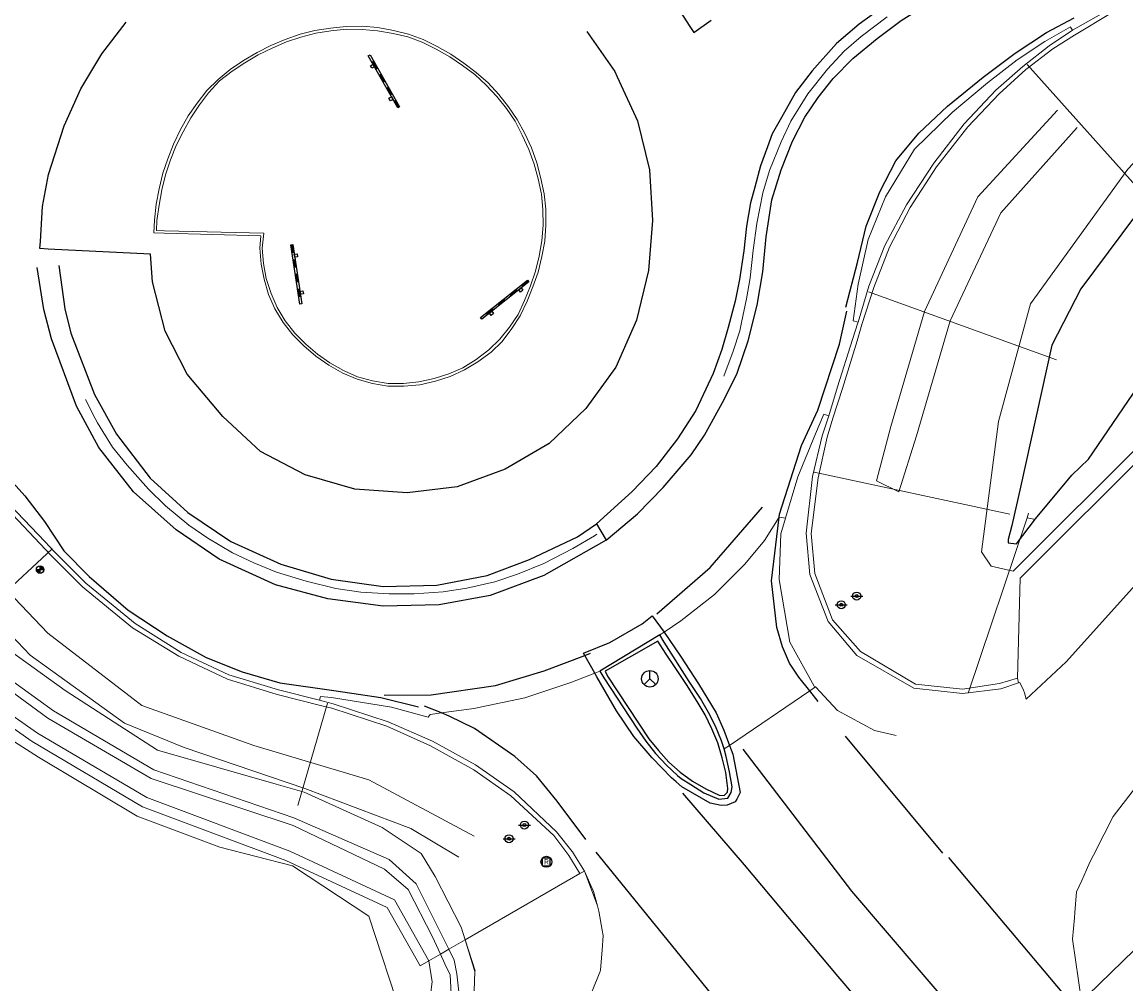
# Model space of a CAD drawing. Header units: metres. Extents: x 169249 to 194689, y 406250 to 412203.
# Tile 125 of 256: x 176113 to 176168, y 406460 to 406508. Entities that reach past the tile are written whole.
import ezdxf
from ezdxf.enums import TextEntityAlignment as Align

# ---------------------------------------------------------------- set-up
doc = ezdxf.new("R2010")
doc.units = ezdxf.units.M
doc.linetypes.add('BGT_NLCS_N264$0$AM-AS', pattern=[16, 10, -2, 2, -2])
doc.layers.get('0').update_dxf_attribs({"linetype": 'CONTINUOUS'})
for name, color, linetype, lineweight in [('BGT_NLCS_N264$0$B-WE-AM-AS_KUNSTWERK_DUIKER-GV', 252, 'BGT_NLCS_N264$0$AM-AS', 18), ('BGT_NLCS_N264$0$B-WE-FV-GELEIDING_WILDRASTER-G', 252, 'CONTINUOUS', 18), ('BGT_NLCS_N264$0$B-WE-GW-WATERGANG_INSTEEK-G', 252, 'CONTINUOUS', 18), ('BGT_NLCS_N264$0$B-WE-GW-WATERGANG_SLOOT_BODEM-G', 252, 'CONTINUOUS', 18), ('BGT_NLCS_N264$0$B-WE-IE-TERREINAFSCHEIDING_KUNSTMATIG_HEKWERK-G', 252, 'BGT_NLCS_N264$0$IE-TERREINAFSCHEIDING-KUNSTMATIG', 18), ('BGT_NLCS_N264$0$B-WE-OG-BREUKLIJN-G', 252, 'CONTINUOUS', 18), ('BGT_NLCS_N264$0$B-WE-OG-TOPOGRAFIE_TERREIN_GROEN-GV', 252, 'CONTINUOUS', 18), ('BGT_NLCS_N264$0$B-WE-OG-TOPOGRAFIE_WATER-GV', 252, 'CONTINUOUS', 18), ('BGT_NLCS_N264$0$B-WE-OG-TOPOGRAFIE_WEG_BERM-GV', 252, 'CONTINUOUS', 18), ('BGT_NLCS_N264$0$B-WE-OG-TOPOGRAFIE_WEG_RIJWEG-GV', 252, 'CONTINUOUS', 18), ('BGT_NLCS_N264$0$B-WE-OG-TOPOGRAFIE_WEG_RIJWIELPAD-G', 252, 'CONTINUOUS', 18), ('BGT_NLCS_N264$0$B-WE-OG-TOPOGRAFIE_WEG_VERHARD-G', 252, 'CONTINUOUS', 18), ('BGT_NLCS_N264$0$B-WE-VW-BEWEGWIJZERING_DRAAGCONSTRUCTIE-S', 252, 'CONTINUOUS', 25), ('BGT_NLCS_N264$0$B-WE-VW-VERKEERSTEKEN_BORD-S', 252, 'CONTINUOUS', 25), ('X-XX-AL-REFERENTIE-G', 7, 'CONTINUOUS', 18)]:
    doc.layers.add(name, color=color, linetype=linetype, lineweight=lineweight)
for name, color, linetype in [('BGT_NLCS_N264$0$B-WE-IE-MEUBILAIR_WEGMEUBILAIR-S', 252, 'CONTINUOUS'), ('BGT_NLCS_N264$0$B-WE-OG-TOPOGRAFIE_WATER_SLOOT-GV', 252, 'CONTINUOUS'), ('BGT_NLCS_N264$0$B-WE-OG-TOPOGRAFIE_WEG_VERKEERSEILAND-GV', 252, 'CONTINUOUS'), ('BGT_NLCS_N264$0$B-WE-VW-MARKERING-G', 252, 'CONTINUOUS'), ('BGT_NLCS_N264$0$B-WE-VW-VERKEERSTEKEN_DRAAGCONSTRUCTIE-S', 252, 'CONTINUOUS')]:
    doc.layers.add(name, color=color, linetype=linetype)
doc.styles.add('BGT_NLCS_N264$0$NLCS-ISO', font='NLCS-ISO.ttf')
doc.linetypes.add('BGT_NLCS_N264$0$IE-TERREINAFSCHEIDING-KUNSTMATIG', pattern='A,4,[82,NLCS.SHX,S=0.75,R=90,X=0,Y=0],4,-2', length=10)

# ---------------------------------------------------------------- blocks, each defined once
blk = doc.blocks.new('BGT_NLCS_N264$0$SIE-WEG_RECLAMEZUIL-SO')
for p, q in [((-0.194425, 0.194425), (0.194425, 0.194425)), ((-0.194425, -0.194425), (-0.194425, 0.194425)), ((0.194425, -0.194425), (0.194425, 0.194425)), ((-0.194425, -0.194425), (0.194425, -0.194425))]:
    blk.add_line(p, q)
blk.add_circle((0, 0), 0.275)
at = {"style": 'BGT_NLCS_N264$0$NLCS-ISO'}
blk.add_text('R', height=0.275, dxfattribs=at).set_placement((0, 0), align=Align.MIDDLE_CENTER)
blk = doc.blocks.new('BGT_NLCS_N264$0$SIE-WEG_WEGWIJZER-SO')
for q in [(-0.292, -0.292), (0, 0.412), (0.292, -0.292)]:
    blk.add_line((0, 0), q)
blk.add_circle((0, 0), 0.413)
blk = doc.blocks.new('BGT_NLCS_N264$0$SIE-WEG_SCHRIKHEK')
for points in [[(-1.125, 0), (-1.125, 0.1), (-1.5, 0.1), (-1.5, 0)], [(-0.375, 0), (-0.375, 0.1), (-0.75, 0.1), (-0.75, 0)], [(0.375, 0.1), (0, 0.1), (0, 0), (0.375, 0)], [(1.125, 0), (1.125, 0.1), (0.75, 0.1), (0.75, 0)]]:
    blk.add_hatch(color=0).paths.add_polyline_path(points)
at = {"color": 0}
for p, q in [((-1.125, 0), (-1.125, 0.1)), ((-0.75, 0), (-0.75, 0.1)), ((-0.375, 0), (-0.375, 0.1)), ((0, 0.1), (0, 0)), ((0.375, 0.1), (0.375, 0)), ((0.75, 0.1), (0.75, 0)), ((1.125, 0.1), (1.125, 0))]:
    blk.add_line(p, q, dxfattribs=at)
at = {"flags": 128}
for points in [[(-1.5, 0.1), (1.5, 0.1), (1.5, 0), (-1.5, 0)], [(-1.0125, 0.1), (-1.0125, 0.25), (-0.8625, 0.25), (-0.8625, 0.1)], [(0.8625, 0.1), (0.8625, 0.25), (1.0125, 0.25), (1.0125, 0.1)]]:
    blk.add_lwpolyline(points, close=True, dxfattribs=at)
blk = doc.blocks.new('BGT_NLCS_N264$0$SIE-WEG_PAAL_ALGEMEEN_TYPE_02-SO')
at = {"ltscale": 0.5}
h = blk.add_hatch(color=256, dxfattribs=at)
h.paths.add_polyline_path([(0, 0), (0.1875, 0, 0.4142136), (0, 0.1875)])
h.paths.add_polyline_path([(0, -0.1875), (0, 0), (-0.1875, 0, 0.4142136)])
for p, q in [((-0.1875, 0), (0.1875, 0)), ((0, -0.1875), (0, 0.1875))]:
    blk.add_line(p, q, dxfattribs=at)
blk.add_circle((0, 0), 0.1875, dxfattribs=at)
blk = doc.blocks.new('BGT_NLCS_N264$0$SIE-WEG_VERKEERSBORD_PAAL-SO')
blk.add_line((-0.3, 0), (0.3, 0))
for radius in [0.2, 0.0745]:
    blk.add_circle((0, 0), radius)
blk = doc.blocks.new('BGT_NLCS_N264')
at = {"layer": 'BGT_NLCS_N264$0$B-WE-AM-AS_KUNSTWERK_DUIKER-GV'}
for p, q in [((176169.618, 406498.295, 20.986), (176163.06, 406505.633, 21.487)), ((176155.129, 406494.268, 21.691), (176165.596, 406490.478, 20.93)), ((176152.419, 406485.26, 21.637), (176163.065, 406482.973, 20.986)), ((176163.14, 406483.196, 20.874), (176163.065, 406482.973, 20.869)), ((176163.065, 406482.973, 20.869), (176160.11, 406474.202, 20.687)), ((176163.065, 406482.973, 20.986), (176163.405, 406482.9, 20.965)), ((176114.299, 406481.401, 21.156), (176109.913, 406477.314, 20.953)), ((176128.086, 406473.714, 21.716), (176126.603, 406468.595, 20.991))]:
    blk.add_line(p, q, dxfattribs=at)
at = {"layer": 'BGT_NLCS_N264$0$B-WE-FV-GELEIDING_WILDRASTER-G'}
blk.add_polyline3d([(176121.353, 406441.721, 21.523), (176122.893, 406445.082, 21.483), (176125.411, 406449.198, 21.649), (176129.027, 406453.204, 21.611), (176131.833, 406457.927, 21.607), (176130.147, 406463.068, 21.563), (176126.335, 406465.576, 21.618), (176122.701, 406466.507, 21.613), (176118.577, 406468.062, 21.453), (176113.642, 406471.016, 21.403), (176101.148, 406478.973, 21.293), (176085.843, 406483.22, 21.488), (176070.877, 406484.207, 21.547), (176064.98, 406484.484, 21.507), (176059.315, 406478.673, 21.446)], dxfattribs=at)
at = {"layer": 'BGT_NLCS_N264$0$B-WE-GW-WATERGANG_INSTEEK-G'}
for points in [[(176134.964, 406461.882, 21.558), (176135.461, 406460.334, 21.532), (176135.459, 406460.293, 21.532)], [(176135.459, 406460.293, 21.532), (176135.415, 406459.327, 21.541), (176135.321, 406458.763, 21.543), (176135.001, 406456.83, 21.548), (176134.081, 406453.662, 21.57), (176133.508, 406452.584, 21.579), (176132.909, 406451.61, 21.595), (176128.103, 406446.093, 21.705), (176124.466, 406441.364, 21.66), (176123.747, 406440.429, 21.651), (176123.45, 406440.258, 21.641), (176123.04, 406440.023, 21.628), (176122.402, 406440.354, 21.576), (176121.976, 406440.961, 21.528), (176121.921, 406441.512, 21.504), (176130.295, 406451.843, 21.675), (176132.035, 406453.973, 21.639), (176132.449, 406454.729, 21.639), (176132.496, 406454.814, 21.639), (176132.894, 406456.677, 21.627), (176132.965, 406457.012, 21.625), (176133.313, 406459.772, 21.518), (176133.152, 406460.835, 21.551)]]:
    blk.add_polyline3d(points, dxfattribs=at)
at = {"layer": 'BGT_NLCS_N264$0$B-WE-GW-WATERGANG_SLOOT_BODEM-G'}
blk.add_line((176133.728, 406461.168, 20.75), (176134.149, 406461.412, 20.786), dxfattribs=at)
blk.add_polyline3d([(176133.728, 406461.168, 20.75), (176133.954, 406460.677, 20.762), (176134.216, 406460.126, 20.801), (176134.262, 406459.184, 20.825), (176134.014, 406458.283, 20.862), (176133.07, 406454.176, 21.085), (176128.019, 406448.073, 21.036), (176122.685, 406441.191, 20.915), (176122.827, 406441.049, 20.843), (176123.069, 406440.862, 20.849), (176123.335, 406441.235, 20.85), (176128.377, 406447.887, 20.996), (176133.537, 406454.078, 21.142), (176134.503, 406458.234, 20.879), (176134.66, 406459.127, 20.822), (176134.546, 406460.18, 20.801), (176134.425, 406460.861, 20.808), (176134.149, 406461.412, 20.786)], dxfattribs=at)
at = {"layer": 'BGT_NLCS_N264$0$B-WE-IE-TERREINAFSCHEIDING_KUNSTMATIG_HEKWERK-G'}
for points in [[(176164.58, 406503.349, 21.686), (176160.597, 406499.008, 21.762), (176157.938, 406493.289, 21.842), (176156.248, 406487.54, 21.8), (176155.539, 406484.823, 21.786), (176156.644, 406484.261, 21.718), (176157.534, 406487.07, 21.711), (176159.224, 406492.816, 21.774), (176161.745, 406498.209, 21.801), (176165.571, 406502.485, 21.673)], [(176135.412, 406467.062, 21.738), (176130.146, 406469.879, 21.831), (176124.405, 406471.583, 21.846), (176118.809, 406473.584, 21.822), (176114.108, 406477.211, 21.825), (176110.086, 406481.398, 21.876), (176104.758, 406484.93, 21.745), (176095.561, 406486.046, 21.647), (176095.354, 406484.877, 21.589), (176098.278, 406484.397, 21.585), (176104.29, 406483.747, 21.764), (176109.079, 406480.437, 21.744), (176113.212, 406476.098, 21.851), (176117.938, 406472.708, 21.755), (176120.92, 406471.497, 21.846), (176126.949, 406469.445, 21.902), (176132.245, 406467.443, 21.854), (176134.652, 406466.003, 21.74)]]:
    blk.add_polyline3d(points, dxfattribs=at)
at = {"layer": 'BGT_NLCS_N264$0$B-WE-OG-BREUKLIJN-G'}
for points in [[(176147.904, 406490.048, 21.859), (176148.368, 406491.297, 21.916), (176148.698, 406492.315, 21.928), (176148.784, 406492.733, 21.923), (176149.032, 406493.916, 21.929), (176149.209, 406494.968, 21.924), (176149.367, 406496.355, 21.933), (176149.544, 406497.675, 21.921), (176149.848, 406499.218, 21.907), (176150.185, 406500.326, 21.888), (176150.761, 406501.76, 21.863), (176151.256, 406502.797, 21.831), (176152.104, 406504.168, 21.82), (176153.08, 406505.391, 21.774), (176153.921, 406506.288, 21.758), (176154.759, 406507.032, 21.742), (176156.059, 406508.015, 21.726)], [(176141.546, 406482.149, 21.856), (176141.427, 406482.073, 21.933), (176140.353, 406481.445, 21.935), (176138.897, 406480.685, 21.87), (176137.588, 406480.146, 21.934), (176136.445, 406479.765, 21.939), (176135.051, 406479.455, 21.947), (176133.865, 406479.266, 21.94), (176132.422, 406479.172, 21.964), (176131.171, 406479.173, 21.959), (176129.756, 406479.251, 21.98), (176128.494, 406479.431, 21.984), (176127.022, 406479.811, 21.994), (176125.537, 406480.248, 21.976), (176124.399, 406480.722, 21.994), (176123.335, 406481.223, 21.963), (176122.105, 406481.947, 21.985), (176121.148, 406482.608, 21.977), (176119.989, 406483.573, 22.004), (176119.134, 406484.403, 21.975), (176118.071, 406485.61, 21.988), (176117.343, 406486.507, 21.958), (176116.579, 406487.717, 21.968), (176116.462, 406487.931, 21.974), (176115.988, 406488.884, 21.937)]]:
    blk.add_polyline3d(points, dxfattribs=at)
at = {"layer": 'BGT_NLCS_N264$0$B-WE-OG-TOPOGRAFIE_TERREIN_GROEN-GV'}
blk.add_polyline3d([(176162.64, 406474.715, 21.378), (176162.698, 406474.739, 21.38), (176162.89, 406474.349, 21.408), (176162.933, 406474.228, 21.414), (176163.012, 406473.909, 21.431)], dxfattribs=at)
at = {"layer": 'BGT_NLCS_N264$0$B-WE-OG-TOPOGRAFIE_WATER-GV'}
for p, q in [((176134.149, 406461.412, 20.786), (176134.964, 406461.882, 21.558)), ((176133.152, 406460.835, 21.551), (176133.728, 406461.168, 20.75))]:
    blk.add_line(p, q, dxfattribs=at)
for points in [[(176168.097, 406500.394, 21.476), (176163.239, 406493.673, 21.538), (176161.638, 406487.784, 21.536), (176160.788, 406481.276, 21.497), (176161.271, 406480.559, 21.48), (176162.362, 406480.31, 21.463), (176168.964, 406486.882, 21.493), (176172.903, 406494, 21.434), (176176.563, 406501.208, 21.392), (176177.567, 406502.93, 21.416), (176177.872, 406503.896, 21.405), (176178.065, 406504.803, 21.41), (176177.985, 406505.667, 21.377), (176177.497, 406506.384, 21.35), (176176.832, 406506.728, 21.351), (176175.819, 406506.938, 21.405), (176174.457, 406506.574, 21.426), (176173.244, 406505.885, 21.442), (176168.097, 406500.394, 21.476)], [(176134.964, 406461.882, 21.558), (176134.77, 406462.506, 21.56), (176133.469, 406465.046, 21.599), (176132.771, 406466.19, 21.634), (176130.815, 406467.487, 21.69), (176126.922, 406469.266, 21.715), (176125.524, 406469.651, 21.764), (176119.589, 406471.351, 21.695), (176114.975, 406474.335, 21.7), (176109.591, 406478.211, 21.643), (176105.716, 406480.733, 21.533), (176098.241, 406483.994, 21.516), (176092.888, 406485.378, 21.476), (176079.261, 406487.132, 21.477), (176072.156, 406487.532, 21.513), (176064.896, 406487.993, 21.584), (176057.992, 406488.219, 21.483), (176057.558, 406487.935, 21.487), (176057.399, 406487.415, 21.366), (176057.287, 406486.526, 21.351), (176057.187, 406485.998, 21.408), (176057.334, 406485.661, 21.483), (176058.088, 406485.375, 21.541)], [(176133.728, 406461.168, 20.75), (176133.33, 406462.031, 20.729), (176132.113, 406464.398, 20.639), (176130.939, 406465.415, 20.639), (176126.365, 406467.591, 20.515), (176119.264, 406469.94, 20.636), (176114.107, 406472.96, 20.668), (176108.674, 406476.94, 20.553), (176105.078, 406479.331, 20.558), (176097.818, 406482.545, 20.58), (176092.769, 406483.869, 20.562), (176079.146, 406485.649, 20.565), (176072.191, 406485.944, 20.651), (176064.855, 406486.412, 20.569)], [(176064.854, 406486.793, 20.537), (176072.153, 406486.335, 20.587), (176079.234, 406486.076, 20.49), (176092.841, 406484.29, 20.559), (176097.965, 406482.916, 20.578), (176105.258, 406479.645, 20.562), (176108.887, 406477.282, 20.572), (176114.394, 406473.317, 20.67), (176119.4, 406470.379, 20.641), (176126.396, 406467.97, 20.547), (176131.163, 406465.897, 20.647), (176132.513, 406464.682, 20.656), (176134.149, 406461.412, 20.786)], [(176097.475, 406481.685, 21.308), (176104.762, 406478.396, 21.47), (176113.59, 406472.213, 21.412), (176119.045, 406468.986, 21.496), (176126.202, 406466.307, 21.574), (176131.432, 406463.877, 21.577), (176133.152, 406460.835, 21.551)]]:
    blk.add_polyline3d(points, dxfattribs=at)
at = {"layer": 'BGT_NLCS_N264$0$B-WE-OG-TOPOGRAFIE_WATER_SLOOT-GV'}
blk.add_polyline3d([(176164.296, 406491.602, 20.689), (176162.724, 406484.507, 20.682), (176162.297, 406482.582, 20.728), (176162.119, 406481.885, 20.839), (176162.113, 406481.721, 20.882), (176162.539, 406481.663, 20.871), (176163.475, 406482.919, 20.71), (176165.303, 406485.106, 20.665), (176166.136, 406485.902, 20.669), (176169.348, 406490.617, 20.67), (176172.547, 406496.917, 20.673), (176175.664, 406502.667, 20.646), (176176.324, 406503.847, 20.604), (176176.338, 406504.287, 20.69), (176176.081, 406504.803, 20.684), (176175.497, 406505.039, 20.655), (176174.529, 406504.646, 20.648), (176172.945, 406503.492, 20.648), (176169.158, 406498.991, 20.679), (176165.742, 406494.421, 20.68), (176164.296, 406491.602, 20.689)], dxfattribs=at)
at = {"layer": 'BGT_NLCS_N264$0$B-WE-OG-TOPOGRAFIE_WEG_BERM-GV'}
for p, q in [((176162.64, 406474.715, 21.378), (176162.576, 406474.954, 21.403)), ((176140.702, 406465.198, 21.548), (176134.964, 406461.882, 21.558)), ((176140.932, 406465.318, 21.537), (176140.702, 406465.198, 21.548)), ((176141.577, 406463.577, 6.124), (176140.932, 406465.318, 21.537)), ((176134.964, 406461.882, 21.558), (176135.459, 406460.293, 3.887))]:
    blk.add_line(p, q, dxfattribs=at)
for points in [[(176168.19, 406508.621, 21.522), (176167.322, 406508.219, 21.626), (176165.431, 406507.095, 21.656), (176164.352, 406506.414, 21.685)], [(176168.081, 406508.863, 21.498), (176167.162, 406508.378, 21.515), (176165.333, 406507.349, 21.538)], [(176138.147, 406501.378, 22.265), (176137.815, 406502.089, 22.255), (176137.467, 406502.79, 22.257), (176137.027, 406503.426, 22.247), (176136.546, 406504.02, 22.252), (176136.017, 406504.596, 22.263), (176135.45, 406505.12, 22.254), (176134.831, 406505.577, 22.258), (176134.195, 406506.009, 22.253), (176133.514, 406506.401, 22.254), (176132.824, 406506.739, 22.257), (176132.101, 406507.013, 22.252), (176131.363, 406507.182, 22.25), (176130.588, 406507.305, 22.258), (176129.814, 406507.376, 22.262), (176129.039, 406507.385, 22.268), (176128.25, 406507.313, 22.274), (176127.496, 406507.188, 22.272), (176126.746, 406506.993, 22.274), (176126.04, 406506.753, 22.266), (176125.311, 406506.441, 22.261), (176124.623, 406506.109, 22.266), (176123.955, 406505.709, 22.264), (176123.319, 406505.289, 22.273), (176122.681, 406504.806, 22.276), (176122.139, 406504.21, 22.273), (176121.681, 406503.608, 22.281), (176121.25, 406502.96, 22.278), (176120.868, 406502.267, 22.281), (176120.524, 406501.584, 22.279), (176120.239, 406500.86, 22.288), (176119.988, 406500.119, 22.275), (176119.807, 406499.359, 22.265), (176119.665, 406498.597, 22.267), (176119.554, 406497.827, 22.276), (176119.532, 406497.333, 22.277), (176119.939, 406497.322, 22.277), (176124.902, 406497.196, 22.369), (176124.821, 406496.453, 22.368), (176124.881, 406495.676, 22.355), (176125.018, 406494.925, 22.365), (176125.266, 406494.185, 22.353), (176125.563, 406493.481, 22.35), (176125.975, 406492.819, 22.342), (176126.455, 406492.203, 22.325), (176126.994, 406491.649, 22.328), (176127.578, 406491.152, 22.325), (176128.206, 406490.711, 22.321), (176128.889, 406490.332, 22.33), (176129.592, 406490.022, 22.32), (176130.341, 406489.814, 22.315), (176131.119, 406489.676, 22.289), (176131.888, 406489.687, 22.294), (176132.656, 406489.759, 22.286), (176133.418, 406489.934, 22.279), (176134.156, 406490.165, 22.275), (176134.858, 406490.475, 22.272), (176135.525, 406490.88, 22.266), (176136.154, 406491.359, 22.261), (176136.694, 406491.902, 22.249), (176137.185, 406492.492, 22.246), (176137.61, 406493.13, 22.24), (176137.942, 406493.833, 22.242), (176138.23, 406494.561, 22.247), (176138.479, 406495.305, 22.257), (176138.664, 406496.048, 22.261), (176138.805, 406496.817, 22.265), (176138.869, 406497.603, 22.263), (176138.858, 406498.382, 22.271), (176138.781, 406499.143, 22.27), (176138.624, 406499.908, 22.267), (176138.418, 406500.653, 22.272), (176138.147, 406501.378, 22.265)], [(176165.333, 406507.349, 21.538), (176164.164, 406506.559, 21.555), (176162.852, 406505.524, 21.553), (176161.497, 406504.336, 21.554), (176159.92, 406502.659, 21.574), (176158.401, 406500.699, 21.576), (176157.028, 406498.607, 21.631), (176155.956, 406496.581, 21.693), (176155.15, 406494.548, 21.716), (176154.612, 406492.742, 21.731)], [(176164.352, 406506.414, 21.685), (176163.003, 406505.374, 21.676), (176161.668, 406504.164, 21.672), (176160.097, 406502.51, 21.696), (176158.539, 406500.512, 21.685), (176157.208, 406498.483, 21.747), (176156.175, 406496.495, 21.8), (176155.398, 406494.481, 21.83), (176154.804, 406492.639, 21.847), (176154.56, 406491.822, 21.855), (176153.839, 406489.438, 21.847), (176153.35, 406487.945, 21.841), (176153.066, 406487.003, 21.852), (176152.614, 406484.974, 21.83), (176152.271, 406482.184, 21.79), (176152.445, 406480.182, 21.725), (176153.336, 406477.88, 21.632), (176154.735, 406476.287, 21.546), (176157.484, 406474.66, 21.488), (176159.832, 406474.4, 21.477), (176161.683, 406474.687, 21.473), (176162.576, 406474.954, 21.403)], [(176162.576, 406474.954, 21.403), (176162.715, 406479.956, 21.463), (176169.367, 406486.578, 21.493), (176173.345, 406493.766, 21.434), (176177.003, 406500.969, 21.392), (176178.044, 406502.78, 21.416), (176178.356, 406503.768, 21.405), (176178.57, 406504.773, 21.41), (176178.483, 406505.713, 21.377), (176186.429, 406506.852, 21.518)], [(176154.612, 406492.742, 21.731), (176154.602, 406492.708, 21.732), (176154.327, 406491.882, 21.739), (176153.589, 406489.509, 21.732), (176153.153, 406488.072, 21.725)], [(176140.702, 406465.198, 21.548), (176140.157, 406466.1, 21.62), (176139.404, 406467.094, 21.629), (176137.257, 406469.078, 21.678), (176135.399, 406470.379, 21.727), (176133.233, 406471.577, 21.81), (176131.051, 406472.56, 21.859), (176128.296, 406473.454, 21.903), (176127.809, 406473.571, 21.898), (176125.565, 406474.136, 21.904), (176123.092, 406474.902, 21.914), (176120.652, 406476.05, 21.935), (176118.333, 406477.479, 21.915), (176115.836, 406479.522, 21.941), (176114.274, 406481.08, 21.953), (176112.059, 406483.429, 21.937)], [(176127.691, 406473.851, 21.775), (176125.629, 406474.375, 21.777), (176123.155, 406475.127, 21.787), (176120.769, 406476.24, 21.819), (176118.464, 406477.682, 21.8), (176116.001, 406479.71, 21.818), (176114.452, 406481.255, 21.846), (176113.949, 406481.785, 21.836), (176112.217, 406483.607, 21.801), (176110.434, 406485.118, 21.756), (176108.461, 406486.41, 21.741), (176106.243, 406487.466, 21.652), (176103.715, 406488.362, 21.582), (176100.978, 406488.827, 21.544), (176099.55, 406488.963, 21.521)], [(176153.153, 406488.072, 21.725), (176153.121, 406487.965, 21.725), (176152.812, 406487.076, 21.728), (176152.33, 406485.035, 21.706), (176152.018, 406482.201, 21.663), (176152.207, 406480.134, 21.616), (176153.114, 406477.789, 21.507), (176154.553, 406476.084, 21.435), (176157.406, 406474.451, 21.372), (176159.83, 406474.195, 21.341), (176161.742, 406474.429, 21.358), (176162.64, 406474.715, 21.378)], [(176065.03, 406484.697, 21.618), (176072.193, 406484.417, 21.456), (176079.095, 406484.019, 21.481), (176092.612, 406482.425, 21.357), (176097.309, 406481.212, 21.308), (176104.514, 406477.959, 21.47), (176113.319, 406471.792, 21.412), (176118.829, 406468.534, 21.496), (176126.009, 406465.845, 21.574), (176131.075, 406463.491, 21.577), (176132.719, 406460.585, 21.551), (176133.152, 406460.835, 21.551)], [(176140.932, 406465.318, 21.537), (176140.434, 406466.108, 21.522), (176140.329, 406466.275, 21.519), (176140.316, 406466.29, 21.518), (176139.536, 406467.268, 21.501), (176137.41, 406469.274, 21.549), (176135.487, 406470.619, 21.595), (176133.332, 406471.803, 21.688), (176131.115, 406472.772, 21.759), (176128.371, 406473.679, 21.784), (176127.865, 406473.807, 21.775), (176127.691, 406473.851, 21.775)]]:
    blk.add_polyline3d(points, dxfattribs=at)
at = {"layer": 'BGT_NLCS_N264$0$B-WE-OG-TOPOGRAFIE_WEG_RIJWEG-GV'}
for p, q in [((176150.67, 406483.007, 21.714), (176150.989, 406482.958, 21.71)), ((176144.707, 406477.117, 21.742), (176144.912, 406477.253, 21.736)), ((176141.443, 406475.209, 21.734), (176141.703, 406475.312, 21.738)), ((176152.477, 406474.521, 21.513), (176152.194, 406474.329, 21.521)), ((176152.194, 406474.329, 21.521), (176148.181, 406471.599, 21.628)), ((176148.181, 406471.599, 21.628), (176147.918, 406471.42, 21.635))]:
    blk.add_line(p, q, dxfattribs=at)
for points in [[(176138.954, 406496.8, 22.169), (176139.004, 406497.607, 22.161), (176139.008, 406498.391, 22.161), (176138.915, 406499.168, 22.171), (176138.756, 406499.927, 22.168), (176138.553, 406500.711, 22.167), (176138.284, 406501.465, 22.152), (176137.947, 406502.175, 22.153), (176137.575, 406502.876, 22.154), (176137.138, 406503.508, 22.155), (176136.654, 406504.129, 22.16), (176136.118, 406504.703, 22.164), (176135.525, 406505.219, 22.169), (176134.904, 406505.699, 22.166), (176134.257, 406506.139, 22.17), (176133.574, 406506.532, 22.171), (176132.875, 406506.872, 22.18), (176132.133, 406507.138, 22.173), (176131.38, 406507.327, 22.171), (176130.606, 406507.468, 22.177), (176129.821, 406507.536, 22.168), (176129.023, 406507.531, 22.167), (176128.242, 406507.442, 22.169), (176127.452, 406507.326, 22.179), (176126.712, 406507.141, 22.166), (176125.975, 406506.871, 22.156), (176125.246, 406506.573, 22.179), (176124.563, 406506.224, 22.17), (176123.889, 406505.825, 22.149), (176123.22, 406505.377, 22.167), (176122.624, 406504.881, 22.168), (176122.056, 406504.327, 22.169), (176121.572, 406503.697, 22.167), (176121.125, 406503.062, 22.166), (176120.73, 406502.379, 22.161), (176120.387, 406501.65, 22.165), (176120.105, 406500.913, 22.177), (176119.851, 406500.197, 22.193), (176119.668, 406499.418, 22.191), (176119.516, 406498.643, 22.195), (176119.436, 406497.847, 22.201), (176119.396, 406497.218, 22.162), (176119.924, 406497.19, 22.179), (176124.745, 406497.058, 22.242), (176124.706, 406496.442, 22.26), (176124.766, 406495.653, 22.248), (176124.911, 406494.89, 22.248), (176125.14, 406494.131, 22.248), (176125.455, 406493.418, 22.238), (176125.866, 406492.726, 22.24), (176126.359, 406492.112, 22.224), (176126.905, 406491.558, 22.231), (176127.501, 406491.045, 22.226), (176128.144, 406490.594, 22.22), (176128.85, 406490.205, 22.214), (176129.574, 406489.892, 22.205), (176130.337, 406489.676, 22.202), (176131.101, 406489.543, 22.184), (176131.909, 406489.543, 22.175), (176132.695, 406489.62, 22.179), (176133.479, 406489.806, 22.175), (176134.222, 406490.037, 22.168), (176134.941, 406490.371, 22.158), (176135.605, 406490.772, 22.166), (176136.26, 406491.248, 22.159), (176136.81, 406491.789, 22.155), (176137.306, 406492.429, 22.156), (176137.72, 406493.073, 22.162), (176138.072, 406493.8, 22.148), (176138.352, 406494.521, 22.154), (176138.616, 406495.251, 22.159), (176138.8, 406496.024, 22.162), (176138.954, 406496.8, 22.169)], [(176154.612, 406492.742, 21.731), (176154.362, 406492.817, 21.758), (176154.614, 406494.648, 21.752), (176155.122, 406496.875, 21.726), (176155.978, 406499.014, 21.677), (176157.434, 406501.393, 21.609), (176159.337, 406503.243, 21.603), (176161.089, 406504.714, 21.579), (176162.563, 406505.864, 21.569), (176163.944, 406506.771, 21.559), (176165.224, 406507.517, 21.56), (176165.24, 406507.492, 21.557), (176165.333, 406507.349, 21.538)], [(176150.989, 406482.958, 21.71), (176151.595, 406485.018, 21.743), (176152.489, 406487.172, 21.746), (176152.892, 406488.151, 21.748), (176153.153, 406488.072, 21.725)], [(176144.912, 406477.253, 21.736), (176145.758, 406477.816, 21.712), (176147.441, 406479.143, 21.696), (176148.943, 406480.656, 21.686), (176149.932, 406481.831, 21.686), (176150.659, 406483.009, 21.714), (176150.67, 406483.007, 21.714)], [(176152.477, 406474.521, 21.513), (176152.42, 406474.555, 21.514), (176151.206, 406476.749, 21.557), (176150.661, 406479.882, 21.635), (176150.758, 406482.173, 21.697), (176150.989, 406482.958, 21.71)], [(176133.777, 406473.222, 21.734), (176135.405, 406473.444, 21.716), (176137.957, 406473.978, 21.707), (176140.254, 406474.74, 21.717), (176141.443, 406475.209, 21.734)], [(176156.523, 406472.086, 21.479), (176155.44, 406472.337, 21.538), (176153.587, 406473.336, 21.522), (176152.477, 406474.521, 21.513)], [(176127.691, 406473.851, 21.775), (176127.741, 406474.048, 21.803), (176128.291, 406473.986, 21.808), (176131.277, 406473.504, 21.77), (176133.11, 406473.014, 21.729), (176133.211, 406473.145, 21.74), (176133.777, 406473.222, 21.734)]]:
    blk.add_polyline3d(points, dxfattribs=at)
at = {"layer": 'BGT_NLCS_N264$0$B-WE-OG-TOPOGRAFIE_WEG_RIJWIELPAD-G'}
blk.add_polyline3d([(176165.787, 406458.818, 21.53), (176166.078, 406459.1, 21.533), (176168.438, 406461.38, 21.558), (176173.546, 406467.214, 21.643), (176173.946, 406467.671, 21.65), (176176.243, 406470.392, 21.672)], dxfattribs=at)
at = {"layer": 'BGT_NLCS_N264$0$B-WE-OG-TOPOGRAFIE_WEG_VERHARD-G'}
for points in [[(176179.311, 406482.983, 21.51), (176181.626, 406486.143, 21.515), (176181.896, 406486.512, 21.516), (176178.925, 406488.674, 21.568), (176178.761, 406488.424, 21.572), (176178.491, 406488.012, 21.579), (176176.176, 406489.447, 21.487), (176175.953, 406489.586, 21.478), (176173.237, 406485.695, 21.471), (176171.528, 406483.246, 21.467), (176168.579, 406479.735, 21.439), (176168.18, 406479.291, 21.442), (176165.02, 406475.767, 21.469), (176163.012, 406473.909, 21.431)], [(176165.787, 406458.818, 21.53), (176165.334, 406461.916, 21.508), (176165.426, 406462.986, 21.485), (176165.449, 406463.25, 21.479), (176165.537, 406464.279, 21.457), (176165.792, 406464.848, 21.45), (176166.03, 406465.382, 21.443), (176166.199, 406465.759, 21.438), (176166.383, 406466.117, 21.445), (176166.922, 406467.162, 21.465), (176167.372, 406468.035, 21.482), (176168.486, 406469.5, 21.526)], [(176140.932, 406465.318, 21.537), (176141.39, 406464.299, 21.546), (176141.577, 406463.577, 21.551)], [(176141.577, 406463.577, 21.551), (176141.644, 406463.317, 21.553), (176141.825, 406462.358, 21.562), (176141.874, 406462.1, 21.565), (176141.81, 406461.357, 21.571), (176141.727, 406460.383, 21.578), (176141.719, 406460.291, 21.579), (176141.708, 406460.264, 21.579), (176140.617, 406457.577, 21.597), (176139.876, 406456.395, 21.605), (176138.257, 406454.596, 21.609), (176136.105, 406452.514, 21.632), (176133.256, 406449.586, 21.71), (176131.089, 406447.31, 21.77), (176130.277, 406446.27, 21.768), (176129.141, 406444.816, 21.765), (176127.059, 406442.079, 21.838), (176125.506, 406439.511, 21.792), (176124.878, 406438.472, 21.773)]]:
    blk.add_polyline3d(points, dxfattribs=at)
at = {"layer": 'BGT_NLCS_N264$0$B-WE-OG-TOPOGRAFIE_WEG_VERKEERSEILAND-GV'}
blk.add_line((176144.707, 406477.117, 21.742), (176141.703, 406475.312, 21.738), dxfattribs=at)
for points in [[(176147.918, 406471.42, 21.635), (176147.787, 406471.827, 21.639), (176147.489, 406472.553, 21.647), (176147.128, 406473.235, 21.648), (176146.735, 406473.933, 21.659), (176146.165, 406474.791, 21.679), (176144.916, 406476.76, 21.729), (176144.707, 406477.117, 21.742)], [(176147.664, 406469.102, 21.777), (176147.92, 406469.095, 21.787), (176148.084, 406469.262, 21.779), (176148.107, 406469.44, 21.774), (176147.997, 406470.234, 21.769), (176147.821, 406470.971, 21.755), (176147.595, 406471.726, 21.77), (176147.305, 406472.426, 21.767), (176146.964, 406473.123, 21.769), (176146.566, 406473.79, 21.792), (176146.03, 406474.646, 21.805), (176145.468, 406475.485, 21.822), (176145.017, 406476.153, 21.835), (176144.712, 406476.618, 21.846), (176144.601, 406476.811, 21.854), (176141.967, 406475.301, 21.856), (176142.08, 406475.053, 21.845), (176144.151, 406471.925, 21.753), (176144.632, 406471.341, 21.756), (176145.155, 406470.757, 21.752), (176145.723, 406470.266, 21.76), (176146.34, 406469.801, 21.759), (176147.005, 406469.426, 21.772), (176147.664, 406469.102, 21.777)], [(176141.703, 406475.312, 21.738), (176141.906, 406474.969, 21.737), (176143.556, 406472.456, 21.662), (176143.998, 406471.811, 21.638), (176144.477, 406471.184, 21.634), (176145.031, 406470.608, 21.628), (176145.579, 406470.096, 21.646), (176145.761, 406469.945, 21.666), (176146.248, 406469.637, 21.659), (176146.9, 406469.232, 21.656), (176147.658, 406468.901, 21.672)], [(176147.658, 406468.901, 21.672), (176148.098, 406468.965, 21.669), (176148.272, 406469.25, 21.673), (176148.324, 406469.526, 21.669), (176148.186, 406470.273, 21.656), (176148.014, 406471.037, 21.642), (176147.918, 406471.42, 21.635)]]:
    blk.add_polyline3d(points, dxfattribs=at)
at = {"layer": 'BGT_NLCS_N264$0$B-WE-VW-MARKERING-G'}
for p, q in [((176150.67, 406483.007, 21.725), (176150.688, 406483.156, 21.728)), ((176144.32, 406478.065, 21.779), (176144.912, 406477.253, 21.736)), ((176141.443, 406475.209, 21.751), (176140.952, 406476.094, 21.77)), ((176152.624, 406473.784, 21.476), (176152.194, 406474.329, 21.519)), ((176133.777, 406473.222, 21.74), (176132.937, 406473.555, 21.781))]:
    blk.add_line(p, q, dxfattribs=at)
at = {"layer": 'BGT_NLCS_N264$0$B-WE-VW-MARKERING-G', "linetype": 'Continuous'}
for p, q in [((176140.952, 406476.094, 21.781), (176141.241, 406476.204, 21.782)), ((176158.855, 406466.218, 21.607), (176153.977, 406472.05, 21.533)), ((176147.443, 406458.958, 21.652), (176141.523, 406466.252, 21.539)), ((176159.139, 406465.993, 21.61), (176165.071, 406458.944, 21.57))]:
    blk.add_line(p, q, dxfattribs=at)
at = {"layer": 'BGT_NLCS_N264$0$B-WE-VW-MARKERING-G'}
for points in [[(176145.357, 406508.858, 21.906), (176146.2, 406507.524, 21.874), (176146.2, 406507.524, 21.874), (176146.396, 406507.226, 21.882), (176147.262, 406507.845, 21.853)], [(176148.565, 406490.192, 21.851), (176149.121, 406491.82, 21.86), (176149.561, 406493.594, 21.87), (176149.848, 406495.263, 21.888), (176150.015, 406497.018, 21.88), (176150.307, 406498.863, 21.864), (176150.773, 406500.356, 21.828), (176151.334, 406501.789, 21.802), (176151.948, 406503.003, 21.798), (176152.617, 406503.974, 21.774), (176153.362, 406504.928, 21.75), (176154.347, 406505.932, 21.715), (176155.571, 406506.927, 21.699), (176156.759, 406507.828, 21.68), (176158.896, 406509.171, 21.643), (176162.073, 406511.067, 21.643), (176166.215, 406513.399, 21.605), (176174.205, 406517.502, 21.599)], [(176168.576, 406515.367, 21.629), (176165.276, 406513.84, 21.634), (176161.932, 406512.189, 21.635), (176158.618, 406510.296, 21.648), (176156.212, 406508.76, 21.669), (176154.66, 406507.641, 21.679), (176153.532, 406506.673, 21.727), (176152.317, 406505.312, 21.751), (176151.485, 406504.229, 21.777), (176150.788, 406502.984, 21.821), (176150.32, 406502.168, 21.832), (176150.088, 406501.512, 21.813), (176150.088, 406501.512, 21.813), (176149.73, 406500.56, 21.854), (176149.453, 406499.5, 21.872), (176149.235, 406498.715, 21.882), (176149.039, 406497.55, 21.895), (176148.903, 406496.318, 21.896), (176148.689, 406494.884, 21.888), (176148.461, 406493.801, 21.892), (176148.113, 406492.481, 21.912), (176147.808, 406491.381, 21.892), (176147.373, 406490.176, 21.867)], [(176141.053, 406507.27, 21.937), (176142.443, 406505.276, 21.93), (176142.565, 406505.011, 21.928), (176143.583, 406502.805, 21.916), (176144.18, 406500.357, 21.945), (176144.339, 406497.824, 21.985), (176144.131, 406495.331, 21.958), (176143.534, 406492.855, 21.933), (176142.495, 406490.499, 21.93), (176141.008, 406488.442, 21.928), (176139.161, 406486.686, 21.928), (176136.967, 406485.409, 21.945), (176134.571, 406484.526, 21.934), (176132.072, 406484.225, 21.951), (176129.456, 406484.406, 21.968), (176126.962, 406485.12, 21.966), (176124.733, 406486.279, 21.985), (176122.851, 406488.041, 22.099), (176121.062, 406490.146, 21.994), (176119.974, 406492.296, 21.991), (176119.34, 406494.773, 22.02), (176119.229, 406496.143, 22.024), (176114.116, 406496.404, 21.928), (176113.709, 406496.425, 21.92), (176113.732, 406496.785, 21.919), (176113.844, 406498.527, 21.913), (176114.142, 406500.132, 21.923), (176114.919, 406502.562, 21.947), (176115.756, 406504.413, 21.943), (176116.799, 406506.165, 21.946), (176118.016, 406507.751, 21.947)], [(176153.997, 406493.5, 21.812), (176154.586, 406495.737, 21.803), (176155.021, 406497.547, 21.738), (176155.701, 406499.265, 21.721), (176156.492, 406500.82, 21.715), (176157.654, 406502.188, 21.647), (176159.084, 406503.539, 21.641), (176160.863, 406505.001, 21.609), (176162.462, 406506.195, 21.571), (176164.037, 406507.227, 21.567), (176165.414, 406507.958, 21.563)], [(176147.373, 406490.176, 21.867), (176146.492, 406488.341, 21.859), (176145.583, 406486.92, 21.824), (176144.525, 406485.535, 21.83), (176143.314, 406484.287, 21.828), (176141.532, 406482.669, 21.874)], [(176152.194, 406474.329, 21.519), (176151.657, 406475.01, 21.572), (176151.191, 406475.711, 21.547), (176150.827, 406476.52, 21.59), (176150.558, 406477.497, 21.603), (176150.281, 406479.828, 21.663), (176150.67, 406483.007, 21.725)], [(176140.952, 406476.094, 21.77), (176140.886, 406476.214, 21.773), (176142.208, 406476.731, 21.747), (176143.814, 406477.677, 21.807), (176144.32, 406478.065, 21.779)], [(176144.912, 406477.253, 21.736), (176145.735, 406476.048, 21.736), (176146.628, 406474.665, 21.683), (176147.513, 406473.224, 21.662), (176147.894, 406472.358, 21.646), (176148.181, 406471.599, 21.644)], [(176148.181, 406471.599, 21.644), (176148.346, 406471.162, 21.643), (176148.716, 406469.25, 21.658), (176148.558, 406468.902, 21.666), (176148.468, 406468.775, 21.666), (176148.071, 406468.603, 21.674), (176147.764, 406468.585, 21.674), (176147.225, 406468.707, 21.686), (176145.798, 406469.531, 21.666), (176145.521, 406469.772, 21.658), (176145.282, 406469.981, 21.651), (176144.31, 406470.967, 21.654), (176143.408, 406472.043, 21.662), (176142.533, 406473.318, 21.702), (176141.546, 406475.023, 21.747), (176141.443, 406475.209, 21.751)], [(176140.998, 406466.898, 21.513), (176139.571, 406468.815, 21.558), (176138.534, 406470.07, 21.59), (176137.448, 406471.048, 21.614), (176135.439, 406472.446, 21.691), (176134.173, 406473.065, 21.72), (176133.777, 406473.222, 21.74)]]:
    blk.add_polyline3d(points, dxfattribs=at)
at = {"layer": 'BGT_NLCS_N264$0$B-WE-VW-MARKERING-G', "linetype": 'Continuous'}
for points in [[(176142.021, 406481.848, 21.831), (176138.906, 406480.08, 21.877), (176136.212, 406479.089, 21.872), (176133.661, 406478.626, 21.878), (176130.871, 406478.547, 21.893), (176128.098, 406478.924, 21.908), (176125.481, 406479.622, 21.914), (176122.666, 406480.902, 21.917), (176120.525, 406482.368, 21.932), (176118.381, 406484.261, 21.938), (176116.659, 406486.491, 21.939), (176115.537, 406488.559, 21.946), (176114.29, 406491.91, 21.951), (176113.899, 406493.385, 21.954), (176113.577, 406495.486, 21.937)], [(176114.646, 406495.574, 21.969), (176114.958, 406493.409, 21.959), (176115.249, 406492.202, 21.986), (176116.44, 406489.128, 21.957), (176117.535, 406487.146, 21.958), (176119.219, 406484.954, 21.947), (176121.11, 406483.229, 21.95), (176123.246, 406481.787, 21.938), (176125.749, 406480.653, 21.915), (176128.273, 406479.903, 21.918), (176130.861, 406479.535, 21.91), (176133.558, 406479.609, 21.904), (176136.065, 406480.081, 21.893), (176138.183, 406480.885, 21.882), (176140.584, 406482.013, 21.888), (176141.532, 406482.669, 21.874)], [(176111.158, 406486.051, 21.802), (176112.956, 406484.067, 21.803), (176113.929, 406482.782, 21.821), (176114.901, 406481.317, 21.828), (176116.165, 406480.035, 21.837), (176118.114, 406478.351, 21.82), (176120.061, 406477.064, 21.815), (176122.016, 406475.993, 21.81), (176123.824, 406475.269, 21.798), (176125.709, 406474.729, 21.797), (176128.406, 406474.341, 21.825), (176129.638, 406474.153, 21.825), (176130.755, 406473.998, 21.812), (176132.64, 406473.525, 21.774)], [(176150.688, 406483.156, 21.728), (176151.777, 406486.588, 21.784), (176152.603, 406488.358, 21.783), (176153.679, 406491.648, 21.796), (176154.046, 406493.291, 21.801)], [(176142.021, 406481.848, 21.831), (176143.59, 406483.163, 21.831), (176144.873, 406484.486, 21.811), (176146.274, 406486.119, 21.819), (176146.927, 406487.095, 21.821), (176147.909, 406488.878, 21.889), (176148.565, 406490.192, 21.851)], [(176144.546, 406478.175, 21.76), (176147.222, 406480.486, 21.738), (176149.83, 406483.502, 21.756)], [(176141.532, 406482.669, 21.874), (176141.747, 406482.308, 21.855), (176142.021, 406481.848, 21.831)], [(176130.911, 406474.114, 21.813), (176133.268, 406474.131, 21.782), (176136.485, 406474.594, 21.774), (176138.914, 406475.317, 21.772), (176140.952, 406476.094, 21.781)], [(176148.85, 406471.411, 21.63), (176154.281, 406464.307, 21.66), (176159.539, 406458.181, 21.645), (176162.359, 406455.316, 21.629)], [(176159.381, 406453.295, 21.62), (176153.623, 406460.042, 21.665), (176148.928, 406465.63, 21.674), (176145.857, 406469.211, 21.651)]]:
    blk.add_polyline3d(points, dxfattribs=at)
at = {"layer": 'BGT_NLCS_N264$0$B-WE-IE-MEUBILAIR_WEGMEUBILAIR-S', "color": 7}
blk.add_blockref('BGT_NLCS_N264$0$SIE-WEG_PAAL_ALGEMEEN_TYPE_02-SO', (176113.716, 406480.385, 21.844), dxfattribs=at)
at = {"layer": 'BGT_NLCS_N264$0$B-WE-VW-BEWEGWIJZERING_DRAAGCONSTRUCTIE-S', "color": 7}
blk.add_blockref('BGT_NLCS_N264$0$SIE-WEG_WEGWIJZER-SO', (176144.204, 406474.926, 21.818), dxfattribs=at)
at = {"layer": 'BGT_NLCS_N264$0$B-WE-VW-VERKEERSTEKEN_BORD-S', "color": 7}
for p, rotation in [((176130.951, 406504.811, 22.313), 119.5539441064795), ((176126.478, 406495.126, 22.305), 278.8815756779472), ((176136.908, 406493.911, 22.235), 218.4966356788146)]:
    blk.add_blockref('BGT_NLCS_N264$0$SIE-WEG_SCHRIKHEK', p, dxfattribs=dict(at, rotation=rotation))
blk.add_blockref('BGT_NLCS_N264$0$SIE-WEG_RECLAMEZUIL-SO', (176139.031, 406465.778, 21.66), dxfattribs=at)
at = {"layer": 'BGT_NLCS_N264$0$B-WE-VW-VERKEERSTEKEN_DRAAGCONSTRUCTIE-S', "color": 7}
for p in [(176153.77, 406478.623, 21.606), (176154.542, 406479.057, 21.685), (176137.931, 406467.616, 21.687), (176137.16, 406466.931, 21.682)]:
    blk.add_blockref('BGT_NLCS_N264$0$SIE-WEG_VERKEERSBORD_PAAL-SO', p, dxfattribs=at)

msp = doc.modelspace()

# ---------------------------------------------------------------- block references
at = {"layer": 'X-XX-AL-REFERENTIE-G'}
msp.add_blockref('BGT_NLCS_N264', (0, 0), dxfattribs=at)

doc.saveas('drawing.dxf')
